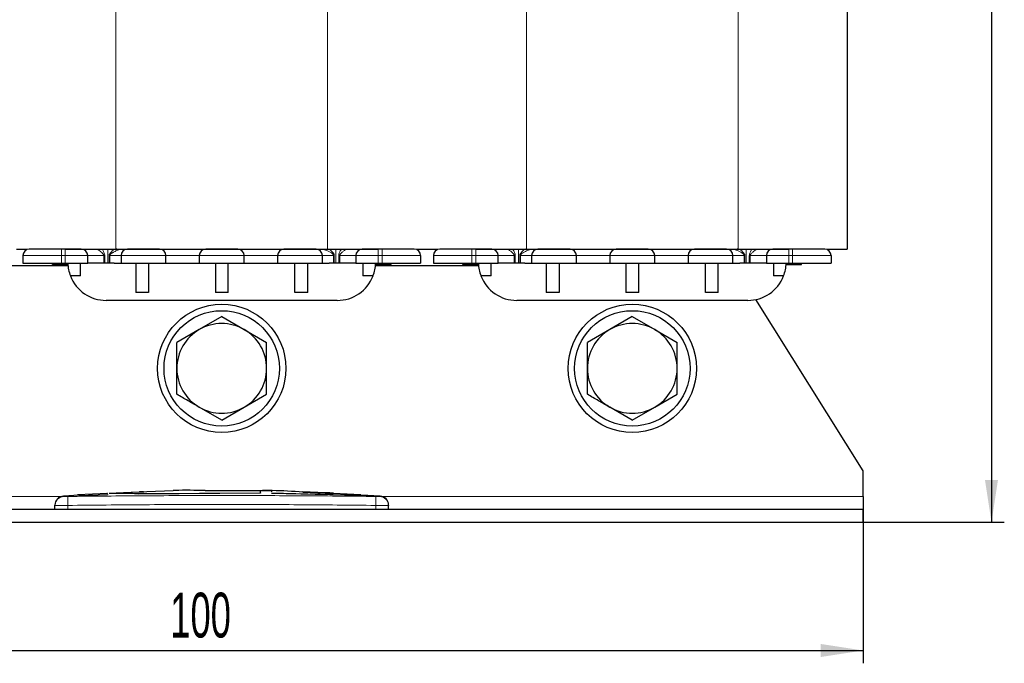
# Model space of a CAD drawing. Header units: millimetres. Extents: x 5 to 418, y 2 to 292.
# Tile 8 of 32: x 72 to 149, y 127 to 178. Entities that reach past the tile are written whole.
import ezdxf

# ---------------------------------------------------------------- set-up
doc = ezdxf.new("R2010")
doc.units = ezdxf.units.MM
doc.layers.add('SLD-0', color=7, linetype='Continuous')
doc.styles.add('SLDTEXTSTYLE0', font='TXT', dxfattribs={"width": 0.605})
doc.dimstyles.new('SLDDIMSTYLE0', dxfattribs={"dimtxt": 3.5, "dimasz": 3.302, "dimexe": 0, "dimexo": 0.0625, "dimgap": 0.875, "dimtad": 1, "dimrnd": 1e-09, "dimzin": 12, "dimdsep": 46, "dimtxsty": 'SLDTEXTSTYLE0', "dimsah": 1, "dimcen": 0.09, "dimadec": 0, "dimazin": 3, "dimtfac": 1, "dimtofl": 0, "dimtmove": 0, "dimatfit": 3, "dimfxl": 1, "dimfrac": 2, "dimtolj": 1, "dimtzin": 12, "dimarcsym": 0})

# ---------------------------------------------------------------- blocks, each defined once
blk = doc.blocks.new('_D')
at = {"layer": 'SLD-0'}
for p, q in [((137.903, 140.351), (137.903, 127.351)), ((37.903, 138.351), (37.903, 127.351)), ((37.903, 128.351), (137.903, 128.351))]:
    blk.add_line(p, q, dxfattribs=at)
for points in [[(37.903, 128.351), (41.205, 127.843), (41.205, 128.859)], [(137.903, 128.351), (134.601, 128.859), (134.601, 127.843)]]:
    blk.add_solid(points, dxfattribs=at)
at = {"layer": 'SLD-0', "insert": (83.892, 132.862), "char_height": 3.5, "attachment_point": 1, "style": 'SLDTEXTSTYLE0'}
blk.add_mtext('100', dxfattribs=at)
blk = doc.blocks.new('_D_1')
at = {"layer": 'SLD-0'}
for p, q in [((109.403, 260.651), (148.903, 260.651)), ((147.903, 260.651), (147.903, 138.351)), ((137.903, 138.351), (148.903, 138.351))]:
    blk.add_line(p, q, dxfattribs=at)
for points in [[(147.903, 260.651), (147.395, 257.349), (148.411, 257.349)], [(147.903, 138.351), (148.411, 141.653), (147.395, 141.653)]]:
    blk.add_solid(points, dxfattribs=at)
at = {"layer": 'SLD-0', "insert": (143.391, 193.485), "char_height": 3.5, "attachment_point": 1, "rotation": 90, "style": 'SLDTEXTSTYLE0'}
blk.add_mtext('122,3', dxfattribs=at)

msp = doc.modelspace()

# ---------------------------------------------------------------- linework, layer by layer
at = {"color": 7, "linetype": 'Continuous', "lineweight": 18}
for p, q in [((79.653, 205.051), (79.653, 159.651)), ((96.153, 205.051), (96.153, 159.651)), ((111.653, 205.051), (111.653, 159.651)), ((128.153, 205.051), (128.153, 159.651)), ((75.403, 159.651), (75.403, 159.151)), ((75.703, 159.651), (75.703, 159.151)), ((79.023, 158.551), (79.023, 159.651)), ((96.783, 159.651), (96.783, 158.551)), ((100.103, 159.651), (100.103, 159.151)), ((100.403, 159.651), (100.403, 159.151)), ((107.403, 159.651), (107.403, 159.151)), ((107.703, 159.651), (107.703, 159.151)), ((111.023, 158.551), (111.023, 159.651)), ((128.783, 159.651), (128.783, 158.551)), ((132.103, 159.651), (132.103, 159.151)), ((132.403, 159.651), (132.403, 159.151)), ((75.403, 159.151), (72.403, 159.151)), ((75.703, 159.151), (75.403, 159.151)), ((75.403, 159.151), (75.403, 158.551)), ((77.453, 159.151), (75.703, 159.151)), ((75.703, 159.151), (75.703, 158.551)), ((77.453, 159.151), (78.704, 159.151)), ((78.704, 159.151), (78.704, 158.551)), ((78.704, 159.151), (78.784, 159.151)), ((78.784, 159.151), (78.784, 158.551)), ((79.191, 159.151), (79.128, 159.151)), ((79.128, 159.151), (79.128, 158.551)), ((79.191, 159.151), (80.053, 159.151)), ((79.191, 159.151), (79.191, 158.551)), ((83.553, 159.151), (80.053, 159.151)), ((83.553, 159.151), (86.153, 159.151)), ((89.653, 159.151), (86.153, 159.151)), ((89.653, 159.151), (92.253, 159.151)), ((95.753, 159.151), (92.253, 159.151)), ((95.753, 159.151), (96.615, 159.151)), ((96.615, 159.151), (96.615, 158.551)), ((96.678, 159.151), (96.615, 159.151)), ((96.678, 158.551), (96.678, 159.151)), ((97.022, 158.551), (97.022, 159.151)), ((97.022, 159.151), (97.102, 159.151)), ((97.102, 159.151), (98.353, 159.151)), ((97.102, 158.551), (97.102, 159.151)), ((100.103, 159.151), (98.353, 159.151)), ((100.403, 159.151), (100.103, 159.151)), ((100.103, 159.151), (100.103, 158.551)), ((103.403, 159.151), (100.403, 159.151)), ((100.403, 159.151), (100.403, 158.551)), ((107.403, 159.151), (104.403, 159.151)), ((107.703, 159.151), (107.403, 159.151)), ((107.403, 159.151), (107.403, 158.551)), ((109.453, 159.151), (107.703, 159.151)), ((107.703, 159.151), (107.703, 158.551)), ((109.453, 159.151), (110.704, 159.151)), ((110.704, 159.151), (110.704, 158.551)), ((110.704, 159.151), (110.784, 159.151)), ((110.784, 159.151), (110.784, 158.551)), ((111.191, 159.151), (111.128, 159.151)), ((111.128, 159.151), (111.128, 158.551)), ((111.191, 159.151), (112.053, 159.151)), ((111.191, 159.151), (111.191, 158.551)), ((115.553, 159.151), (112.053, 159.151)), ((115.553, 159.151), (118.153, 159.151)), ((121.653, 159.151), (118.153, 159.151)), ((121.653, 159.151), (124.253, 159.151)), ((127.753, 159.151), (124.253, 159.151)), ((127.753, 159.151), (128.615, 159.151)), ((128.615, 159.151), (128.615, 158.551)), ((128.678, 159.151), (128.615, 159.151)), ((128.678, 158.551), (128.678, 159.151)), ((129.022, 158.551), (129.022, 159.151)), ((129.022, 159.151), (129.102, 159.151)), ((129.102, 159.151), (130.353, 159.151)), ((129.102, 158.551), (129.102, 159.151)), ((132.103, 159.151), (130.353, 159.151)), ((132.403, 159.151), (132.103, 159.151)), ((132.103, 159.151), (132.103, 158.551)), ((135.403, 159.151), (132.403, 159.151)), ((132.403, 159.151), (132.403, 158.551)), ((95.967, 140.654), (95.967, 140.634)), ((97.464, 140.491), (97.464, 140.471)), ((37.903, 140.351), (75.361, 140.351)), ((75.894, 140.362), (75.903, 139.663)), ((99.911, 140.362), (99.903, 139.663)), ((100.445, 140.351), (137.903, 140.351)), ((75.903, 139.351), (75.903, 139.663)), ((99.903, 139.351), (99.903, 139.663))]:
    msp.add_line(p, q, dxfattribs=at)
at = {"color": 7, "linetype": 'Continuous', "lineweight": 25}
for p, q in [((136.653, 205.051), (136.653, 159.651)), ((71.903, 159.651), (72.697, 159.651)), ((75.703, 159.651), (75.403, 159.651)), ((75.703, 159.651), (79.653, 159.651)), ((79.653, 159.651), (96.153, 159.651)), ((96.153, 159.651), (100.103, 159.651)), ((100.403, 159.651), (100.103, 159.651)), ((103.138, 159.651), (103.903, 159.651)), ((103.903, 159.651), (104.697, 159.651)), ((107.703, 159.651), (107.403, 159.651)), ((107.703, 159.651), (111.653, 159.651)), ((111.653, 159.651), (128.153, 159.651)), ((128.153, 159.651), (132.103, 159.651)), ((132.403, 159.651), (132.103, 159.651)), ((135.138, 159.651), (136.653, 159.651)), ((72.403, 159.151), (72.403, 158.551)), ((77.453, 158.551), (77.453, 159.151)), ((80.053, 159.151), (80.053, 158.551)), ((83.553, 158.551), (83.553, 159.151)), ((86.153, 159.151), (86.153, 158.551)), ((89.653, 158.551), (89.653, 159.151)), ((92.253, 159.151), (92.253, 158.551)), ((95.753, 158.551), (95.753, 159.151)), ((98.353, 159.151), (98.353, 158.551)), ((103.403, 159.151), (103.403, 158.551)), ((104.403, 159.151), (104.403, 158.551)), ((109.453, 158.551), (109.453, 159.151)), ((112.053, 159.151), (112.053, 158.551)), ((115.553, 158.551), (115.553, 159.151)), ((118.153, 159.151), (118.153, 158.551)), ((121.653, 158.551), (121.653, 159.151)), ((124.253, 159.151), (124.253, 158.551)), ((127.753, 158.551), (127.753, 159.151)), ((130.353, 159.151), (130.353, 158.551)), ((135.403, 159.151), (135.403, 158.551)), ((75.916, 158.351), (67.89, 158.351)), ((72.403, 158.551), (75.403, 158.551)), ((74.703, 158.451), (74.703, 158.551)), ((74.703, 158.451), (74.74, 158.451)), ((74.74, 158.451), (74.74, 158.551)), ((74.74, 158.451), (74.853, 158.451)), ((74.853, 158.451), (74.853, 158.551)), ((74.853, 158.451), (75.078, 158.451)), ((75.078, 158.451), (75.078, 158.551)), ((75.078, 158.451), (75.34, 158.451)), ((75.34, 158.451), (75.34, 158.551)), ((75.34, 158.451), (75.603, 158.451)), ((75.403, 158.551), (75.703, 158.551)), ((75.603, 158.451), (75.603, 158.551)), ((75.603, 158.451), (75.865, 158.451)), ((75.703, 158.551), (77.453, 158.551)), ((75.865, 158.551), (75.865, 158.451)), ((75.865, 158.451), (75.908, 158.451)), ((76.903, 157.558), (76.903, 158.551)), ((77.986, 158.551), (77.453, 158.551)), ((79.519, 158.551), (77.986, 158.551)), ((79.519, 158.551), (80.053, 158.551)), ((80.053, 158.551), (83.553, 158.551)), ((81.203, 158.551), (81.203, 156.266)), ((82.203, 158.551), (82.203, 156.266)), ((83.553, 158.551), (86.153, 158.551)), ((86.153, 158.551), (89.653, 158.551)), ((87.403, 158.551), (87.403, 156.266)), ((88.403, 156.266), (88.403, 158.551)), ((89.653, 158.551), (92.253, 158.551)), ((92.253, 158.551), (95.753, 158.551)), ((93.603, 156.266), (93.603, 158.551)), ((94.603, 156.266), (94.603, 158.551)), ((95.753, 158.551), (96.286, 158.551)), ((97.819, 158.551), (96.286, 158.551)), ((98.353, 158.551), (97.819, 158.551)), ((98.353, 158.551), (100.103, 158.551)), ((98.903, 158.551), (98.903, 157.558)), ((107.916, 158.351), (99.89, 158.351)), ((99.898, 158.451), (101.103, 158.451)), ((100.103, 158.551), (100.403, 158.551)), ((100.403, 158.551), (103.403, 158.551)), ((101.103, 158.451), (101.103, 158.551)), ((104.403, 158.551), (107.403, 158.551)), ((106.703, 158.451), (106.703, 158.551)), ((106.703, 158.451), (106.74, 158.451)), ((106.74, 158.451), (106.74, 158.551)), ((106.74, 158.451), (106.853, 158.451)), ((106.853, 158.451), (106.853, 158.551)), ((106.853, 158.451), (107.078, 158.451)), ((107.078, 158.451), (107.078, 158.551)), ((107.078, 158.451), (107.34, 158.451)), ((107.34, 158.451), (107.34, 158.551)), ((107.34, 158.451), (107.603, 158.451)), ((107.403, 158.551), (107.703, 158.551)), ((107.603, 158.451), (107.603, 158.551)), ((107.603, 158.451), (107.865, 158.451)), ((107.703, 158.551), (109.453, 158.551)), ((107.865, 158.551), (107.865, 158.451)), ((107.865, 158.451), (107.908, 158.451)), ((108.903, 157.558), (108.903, 158.551)), ((109.986, 158.551), (109.453, 158.551)), ((111.519, 158.551), (109.986, 158.551)), ((111.519, 158.551), (112.053, 158.551)), ((112.053, 158.551), (115.553, 158.551)), ((113.203, 158.551), (113.203, 156.266)), ((114.203, 158.551), (114.203, 156.266)), ((115.553, 158.551), (118.153, 158.551)), ((118.153, 158.551), (121.653, 158.551)), ((119.403, 158.551), (119.403, 156.266)), ((120.403, 156.266), (120.403, 158.551)), ((121.653, 158.551), (124.253, 158.551)), ((124.253, 158.551), (127.753, 158.551)), ((125.603, 156.266), (125.603, 158.551)), ((126.603, 156.266), (126.603, 158.551)), ((127.753, 158.551), (128.286, 158.551)), ((129.819, 158.551), (128.286, 158.551)), ((130.353, 158.551), (129.819, 158.551)), ((130.353, 158.551), (132.103, 158.551)), ((130.903, 158.551), (130.903, 157.558)), ((131.898, 158.451), (133.103, 158.451)), ((132.103, 158.551), (132.403, 158.551)), ((132.403, 158.551), (135.403, 158.551)), ((133.103, 158.451), (133.103, 158.551)), ((76.903, 157.558), (76.107, 157.558)), ((99.699, 157.558), (98.903, 157.558)), ((108.903, 157.558), (108.107, 157.558)), ((131.699, 157.558), (130.903, 157.558)), ((82.203, 156.266), (81.203, 156.266)), ((88.403, 156.266), (87.403, 156.266)), ((94.603, 156.266), (93.603, 156.266)), ((114.203, 156.266), (113.203, 156.266)), ((120.403, 156.266), (119.403, 156.266)), ((126.603, 156.266), (125.603, 156.266)), ((96.905, 155.651), (78.901, 155.651)), ((128.905, 155.651), (110.901, 155.651)), ((137.903, 142.351), (129.547, 155.72)), ((87.903, 154.392), (86.153, 153.382)), ((87.903, 154.392), (89.653, 153.382)), ((119.903, 154.392), (118.153, 153.382)), ((119.903, 154.392), (121.653, 153.382)), ((86.153, 153.382), (84.403, 152.371)), ((89.653, 153.382), (91.403, 152.371)), ((118.153, 153.382), (116.403, 152.371)), ((121.653, 153.382), (123.403, 152.371)), ((89.653, 147.32), (91.403, 148.33)), ((121.653, 147.32), (123.403, 148.33)), ((87.903, 146.309), (86.153, 147.32)), ((87.903, 146.309), (89.653, 147.32)), ((119.903, 146.309), (118.153, 147.32)), ((119.903, 146.309), (121.653, 147.32)), ((137.903, 140.351), (137.903, 142.351)), ((76.792, 140.466), (75.559, 140.392)), ((78.992, 140.587), (76.657, 140.481)), ((76.793, 140.439), (78.991, 140.511)), ((78.991, 140.491), (76.793, 140.419)), ((79.01, 140.593), (78.949, 140.59)), ((78.991, 140.595), (78.991, 140.608)), ((78.991, 140.511), (78.991, 140.491)), ((81.412, 140.557), (79.139, 140.592)), ((82.059, 140.725), (80.25, 140.644)), ((81.412, 140.577), (90.913, 140.639)), ((90.913, 140.619), (81.412, 140.557)), ((81.412, 140.577), (81.412, 140.557)), ((81.795, 140.713), (81.495, 140.723)), ((81.495, 140.723), (81.837, 140.715)), ((84.118, 140.801), (82.052, 140.732)), ((86.609, 140.857), (91.787, 140.813)), ((86.609, 140.806), (86.609, 140.857)), ((91.787, 140.793), (86.609, 140.837)), ((90.913, 140.783), (86.609, 140.806)), ((90.913, 140.681), (90.913, 140.783)), ((90.913, 140.639), (90.913, 140.619)), ((91.787, 140.813), (91.787, 140.711)), ((91.787, 140.628), (91.787, 140.608)), ((91.787, 140.628), (97.464, 140.491)), ((97.464, 140.471), (91.787, 140.608)), ((94.226, 140.732), (94.226, 140.694)), ((95.967, 140.654), (94.226, 140.732)), ((94.226, 140.712), (95.967, 140.634)), ((94.226, 140.694), (95.967, 140.624)), ((96.605, 140.593), (96.605, 140.613)), ((98.756, 140.495), (96.605, 140.595)), ((99.031, 140.462), (99.031, 140.442)), ((99.288, 140.446), (99.288, 140.466)), ((76.793, 140.439), (76.793, 140.419)), ((100.247, 140.392), (99.288, 140.449)), ((137.903, 140.351), (137.903, 139.351)), ((137.903, 139.351), (37.903, 139.351)), ((74.903, 139.351), (74.903, 139.663)), ((100.903, 139.351), (100.903, 139.663)), ((137.903, 138.351), (137.903, 139.351)), ((37.903, 138.351), (137.903, 138.351))]:
    msp.add_line(p, q, dxfattribs=at)
for centre, radius in [((87.903, 150.351), 5), ((119.903, 150.351), 5), ((87.903, 150.351), 4.5), ((119.903, 150.351), 4.5)]:
    msp.add_circle(centre, radius, dxfattribs=at)
for centre, radius, start, end in [((72.903, 159.151), 0.5, 90, 180), ((76.953, 159.151), 0.5, 0, 90), ((80.553, 159.151), 0.5, 90, 180), ((83.053, 159.151), 0.5, 0, 90), ((86.653, 159.151), 0.5, 90, 180), ((89.153, 159.151), 0.5, 0, 90), ((92.753, 159.151), 0.5, 90, 180), ((95.253, 159.151), 0.5, 360, 90), ((98.853, 159.151), 0.5, 90, 180), ((102.903, 159.151), 0.5, 0, 90), ((104.903, 159.151), 0.5, 90, 180), ((108.953, 159.151), 0.5, 0, 90), ((112.553, 159.151), 0.5, 90, 180), ((115.053, 159.151), 0.5, 0, 90), ((118.653, 159.151), 0.5, 90, 180), ((121.153, 159.151), 0.5, 0, 90), ((124.753, 159.151), 0.5, 90, 180), ((127.253, 159.151), 0.5, 360, 90), ((130.853, 159.151), 0.5, 90, 180), ((134.903, 159.151), 0.5, 0, 90), ((78.901, 158.651), 3, 181.91021, 201.35236), ((96.905, 158.651), 3, 338.64764, 358.08979), ((110.901, 158.651), 3, 181.91021, 201.35236), ((128.905, 158.651), 3, 338.64764, 358.08979), ((78.901, 158.651), 3, 201.35236, 270), ((96.905, 158.651), 3, 270, 338.64764), ((110.901, 158.651), 3, 201.35236, 270), ((128.905, 158.651), 3, 270, 338.64764), ((87.903, 150.351), 3.5, 60, 120), ((119.903, 150.351), 3.5, 60, 120), ((87.903, 150.351), 3.5, 120, 180), ((87.903, 150.351), 3.5, 0, 60), ((119.903, 150.351), 3.5, 120, 180), ((119.903, 150.351), 3.5, 0, 60), ((87.903, 150.351), 3.5, 180, 240), ((87.903, 150.351), 3.5, 300, 0), ((119.903, 150.351), 3.5, 180, 240), ((119.903, 150.351), 3.5, 300, 0), ((87.903, 150.351), 3.5, 240, 300), ((119.903, 150.351), 3.5, 240, 300), ((75.603, 139.694), 0.7, 93.57114, 180.0017), ((100.203, 139.694), 0.7, 359.9983, 86.41689)]:
    msp.add_arc(centre, radius, start, end, dxfattribs=at)
at = {"color": 7, "linetype": 'Continuous', "lineweight": 18}
for centre, start, end in [((75.603, 139.663), 90.99048, 179.99805), ((100.203, 139.663), 0.00195, 89.00996)]:
    msp.add_arc(centre, 0.7, start, end, dxfattribs=at)
at = {"color": 7, "linetype": 'Continuous', "lineweight": 25}
for points, knots in [([(75.403, 159.651), (75.089, 159.651), (74.603, 159.651), (74.02, 159.651), (73.623, 159.651), (73.3, 159.651), (72.988, 159.651), (72.936, 159.651), (72.903, 159.651)], [0, 0, 0, 0, 0.239443, 0.36979, 0.5, 0.630347, 0.760557, 1, 1, 1, 1]), ([(76.953, 159.651), (76.936, 159.651), (76.91, 159.651), (76.755, 159.651), (76.593, 159.651), (76.394, 159.651), (76.103, 159.651), (75.86, 159.651), (75.703, 159.651)], [0, 0, 0, 0, 0.239443, 0.369858, 0.5, 0.630416, 0.760557, 1, 1, 1, 1]), ([(83.053, 159.651), (83.036, 159.651), (83.01, 159.651), (82.855, 159.651), (82.693, 159.651), (82.494, 159.651), (82.203, 159.651), (81.803, 159.651), (81.403, 159.651), (81.112, 159.651), (80.913, 159.651), (80.751, 159.651), (80.596, 159.651), (80.57, 159.651), (80.553, 159.651)], [0, 0, 0, 0, 0.119721, 0.184929, 0.25, 0.315208, 0.380279, 0.5, 0.619721, 0.684929, 0.75, 0.815208, 0.880279, 1, 1, 1, 1]), ([(89.153, 159.651), (89.136, 159.651), (89.11, 159.651), (88.955, 159.651), (88.793, 159.651), (88.594, 159.651), (88.303, 159.651), (87.903, 159.651), (87.503, 159.651), (87.212, 159.651), (87.013, 159.651), (86.851, 159.651), (86.696, 159.651), (86.67, 159.651), (86.653, 159.651)], [0, 0, 0, 0, 0.119721, 0.184929, 0.25, 0.315208, 0.380279, 0.5, 0.619721, 0.684929, 0.75, 0.815208, 0.880279, 1, 1, 1, 1]), ([(95.253, 159.651), (95.236, 159.651), (95.21, 159.651), (95.055, 159.651), (94.893, 159.651), (94.694, 159.651), (94.403, 159.651), (94.003, 159.651), (93.603, 159.651), (93.312, 159.651), (93.113, 159.651), (92.951, 159.651), (92.796, 159.651), (92.77, 159.651), (92.753, 159.651)], [0, 0, 0, 0, 0.119721, 0.184929, 0.25, 0.315208, 0.380279, 0.5, 0.619721, 0.684929, 0.75, 0.815208, 0.880279, 1, 1, 1, 1]), ([(100.103, 159.651), (99.946, 159.651), (99.703, 159.651), (99.412, 159.651), (99.213, 159.651), (99.051, 159.651), (98.896, 159.651), (98.87, 159.651), (98.853, 159.651)], [0, 0, 0, 0, 0.239443, 0.369858, 0.5, 0.630416, 0.760557, 1, 1, 1, 1]), ([(102.903, 159.651), (102.869, 159.651), (102.817, 159.651), (102.506, 159.651), (102.183, 159.651), (101.785, 159.651), (101.203, 159.651), (100.717, 159.651), (100.403, 159.651)], [0, 0, 0, 0, 0.239443, 0.36979, 0.5, 0.630347, 0.760557, 1, 1, 1, 1]), ([(107.403, 159.651), (107.089, 159.651), (106.603, 159.651), (106.02, 159.651), (105.623, 159.651), (105.3, 159.651), (104.988, 159.651), (104.936, 159.651), (104.903, 159.651)], [0, 0, 0, 0, 0.239443, 0.36979, 0.5, 0.630347, 0.760557, 1, 1, 1, 1]), ([(108.953, 159.651), (108.936, 159.651), (108.91, 159.651), (108.755, 159.651), (108.593, 159.651), (108.394, 159.651), (108.103, 159.651), (107.86, 159.651), (107.703, 159.651)], [0, 0, 0, 0, 0.239443, 0.369858, 0.5, 0.630416, 0.760557, 1, 1, 1, 1]), ([(115.053, 159.651), (115.036, 159.651), (115.01, 159.651), (114.855, 159.651), (114.693, 159.651), (114.494, 159.651), (114.203, 159.651), (113.803, 159.651), (113.403, 159.651), (113.112, 159.651), (112.913, 159.651), (112.751, 159.651), (112.596, 159.651), (112.57, 159.651), (112.553, 159.651)], [0, 0, 0, 0, 0.119721, 0.184929, 0.25, 0.315208, 0.380279, 0.5, 0.619721, 0.684929, 0.75, 0.815208, 0.880279, 1, 1, 1, 1]), ([(121.153, 159.651), (121.136, 159.651), (121.11, 159.651), (120.955, 159.651), (120.793, 159.651), (120.594, 159.651), (120.303, 159.651), (119.903, 159.651), (119.503, 159.651), (119.212, 159.651), (119.013, 159.651), (118.851, 159.651), (118.696, 159.651), (118.67, 159.651), (118.653, 159.651)], [0, 0, 0, 0, 0.119721, 0.184929, 0.25, 0.315208, 0.380279, 0.5, 0.619721, 0.684929, 0.75, 0.815208, 0.880279, 1, 1, 1, 1]), ([(127.253, 159.651), (127.236, 159.651), (127.21, 159.651), (127.055, 159.651), (126.893, 159.651), (126.694, 159.651), (126.403, 159.651), (126.003, 159.651), (125.603, 159.651), (125.312, 159.651), (125.113, 159.651), (124.951, 159.651), (124.796, 159.651), (124.77, 159.651), (124.753, 159.651)], [0, 0, 0, 0, 0.119721, 0.184929, 0.25, 0.315208, 0.380279, 0.5, 0.619721, 0.684929, 0.75, 0.815208, 0.880279, 1, 1, 1, 1]), ([(132.103, 159.651), (131.946, 159.651), (131.703, 159.651), (131.412, 159.651), (131.213, 159.651), (131.051, 159.651), (130.896, 159.651), (130.87, 159.651), (130.853, 159.651)], [0, 0, 0, 0, 0.239443, 0.369858, 0.5, 0.630416, 0.760557, 1, 1, 1, 1]), ([(134.903, 159.651), (134.869, 159.651), (134.817, 159.651), (134.506, 159.651), (134.183, 159.651), (133.785, 159.651), (133.203, 159.651), (132.717, 159.651), (132.403, 159.651)], [0, 0, 0, 0, 0.239443, 0.36979, 0.5, 0.630347, 0.760557, 1, 1, 1, 1]), ([(84.403, 150.351), (84.403, 150.862), (84.403, 151.54), (84.403, 152.207), (84.403, 152.371)], [0, 0, 0, 0, 0.754038, 1, 1, 1, 1]), ([(91.403, 150.351), (91.403, 150.862), (91.403, 151.54), (91.403, 152.207), (91.403, 152.371)], [0, 0, 0, 0, 0.754038, 1, 1, 1, 1]), ([(116.403, 150.351), (116.403, 150.862), (116.403, 151.54), (116.403, 152.207), (116.403, 152.371)], [0, 0, 0, 0, 0.754038, 1, 1, 1, 1]), ([(123.403, 150.351), (123.403, 150.862), (123.403, 151.54), (123.403, 152.207), (123.403, 152.371)], [0, 0, 0, 0, 0.754038, 1, 1, 1, 1]), ([(84.403, 148.33), (84.403, 148.351), (84.403, 149.017), (84.403, 149.694), (84.403, 150.351)], [0, 0, 0, 0, 0.031118, 1, 1, 1, 1]), ([(91.403, 148.33), (91.403, 148.351), (91.403, 149.017), (91.403, 149.694), (91.403, 150.351)], [0, 0, 0, 0, 0.031118, 1, 1, 1, 1]), ([(116.403, 148.33), (116.403, 148.351), (116.403, 149.017), (116.403, 149.694), (116.403, 150.351)], [0, 0, 0, 0, 0.031118, 1, 1, 1, 1]), ([(123.403, 148.33), (123.403, 148.351), (123.403, 149.017), (123.403, 149.694), (123.403, 150.351)], [0, 0, 0, 0, 0.031118, 1, 1, 1, 1]), ([(86.153, 147.32), (85.861, 147.488), (85.273, 147.827), (84.694, 148.162), (84.403, 148.33)], [0, 0, 0, 0, 0.497781, 1, 1, 1, 1]), ([(118.153, 147.32), (117.861, 147.488), (117.273, 147.827), (116.694, 148.162), (116.403, 148.33)], [0, 0, 0, 0, 0.497781, 1, 1, 1, 1]), ([(79.132, 140.618), (79.488, 140.634), (80.248, 140.67), (81.008, 140.609), (81.412, 140.577)], [0, 0, 0, 0, 0.468639, 1, 1, 1, 1]), ([(86.609, 140.822), (85.823, 140.84), (84.992, 140.859), (84.162, 140.821), (84.118, 140.819)], [0, 0, 0, 0, 0.946339, 1, 1, 1, 1]), ([(94.226, 140.706), (93.433, 140.757), (92.389, 140.824), (91.343, 140.819), (91.092, 140.818)], [0, 0, 0, 0, 0.759803, 1, 1, 1, 1]), ([(96.601, 140.614), (96.585, 140.616), (96.555, 140.62), (96.424, 140.629), (96.247, 140.64), (96.084, 140.649), (95.99, 140.653), (95.967, 140.654)], [0, 0, 0, 0, 0.231382, 0.462955, 0.694761, 0.926766, 1, 1, 1, 1]), ([(95.967, 140.634), (96.039, 140.631), (96.182, 140.624), (96.374, 140.613), (96.517, 140.603), (96.598, 140.596), (96.597, 140.594), (96.597, 140.593)], [0, 0, 0, 0, 0.215089, 0.430177, 0.64525, 0.860171, 1, 1, 1, 1]), ([(95.967, 140.624), (96.039, 140.621), (96.182, 140.616), (96.374, 140.61), (96.516, 140.608), (96.597, 140.609), (96.597, 140.612), (96.597, 140.613)], [0, 0, 0, 0, 0.214789, 0.429585, 0.644221, 0.858733, 1, 1, 1, 1]), ([(97.464, 140.491), (97.655, 140.486), (98.036, 140.475), (98.54, 140.467), (98.868, 140.462), (98.99, 140.462), (99.031, 140.462)], [0, 0, 0, 0, 0.285125, 0.570252, 0.855355, 1, 1, 1, 1]), ([(99.031, 140.442), (98.942, 140.442), (98.763, 140.443), (98.301, 140.45), (97.847, 140.459), (97.561, 140.468), (97.464, 140.471)], [0, 0, 0, 0, 0.285052, 0.570102, 0.855191, 1, 1, 1, 1]), ([(99.031, 140.462), (99.149, 140.461), (99.305, 140.459), (99.265, 140.465), (99.256, 140.466)], [0, 0, 0, 0, 0.759787, 1, 1, 1, 1]), ([(74.903, 139.663), (74.903, 139.674), (74.903, 139.693), (74.903, 139.691), (74.903, 139.69)], [0, 0, 0, 0, 0.637791, 1, 1, 1, 1]), ([(99.253, 140.446), (99.262, 140.445), (99.296, 140.439), (99.141, 140.441), (99.031, 140.442)], [0, 0, 0, 0, 0.290638, 1, 1, 1, 1]), ([(100.903, 139.69), (100.903, 139.691), (100.903, 139.694), (100.903, 139.675), (100.903, 139.663)], [0, 0, 0, 0, 0.318777, 1, 1, 1, 1])]:
    msp.add_open_spline(points, degree=3, knots=knots, dxfattribs=at)
at = {"color": 7, "linetype": 'Continuous', "lineweight": 18}
for points, knots in [([(78.704, 159.151), (78.701, 159.168), (78.696, 159.206), (78.616, 159.337), (78.452, 159.468), (78.291, 159.591), (78.205, 159.643), (78.181, 159.648), (78.169, 159.651)], [0, 0, 0, 0, 0.056325, 0.125582, 0.50017, 0.749257, 0.873785, 1, 1, 1, 1]), ([(78.567, 159.651), (78.577, 159.637), (78.631, 159.563), (78.704, 159.433), (78.771, 159.276), (78.78, 159.19), (78.784, 159.151)], [0, 0, 0, 0, 0.102759, 0.550351, 0.796078, 1, 1, 1, 1]), ([(79.689, 159.704), (79.653, 159.689), (79.508, 159.629), (79.33, 159.487), (79.187, 159.33), (79.135, 159.223), (79.13, 159.174), (79.128, 159.151)], [0, 0, 0, 0, 0.145029, 0.571297, 0.818917, 0.91555, 1, 1, 1, 1]), ([(80.241, 159.651), (80.147, 159.643), (79.946, 159.626), (79.709, 159.535), (79.537, 159.453), (79.453, 159.407), (79.41, 159.381), (79.353, 159.346), (79.281, 159.298), (79.217, 159.229), (79.194, 159.183), (79.192, 159.161), (79.191, 159.151)], [0, 0, 0, 0, 0.234556, 0.499279, 0.624404, 0.708938, 0.734517, 0.749195, 0.874387, 0.947075, 0.975341, 1, 1, 1, 1]), ([(96.615, 159.151), (96.614, 159.161), (96.612, 159.183), (96.589, 159.229), (96.453, 159.371), (96.188, 159.497), (95.86, 159.626), (95.659, 159.643), (95.564, 159.651)], [0, 0, 0, 0, 0.024677, 0.052967, 0.125726, 0.500176, 0.765174, 1, 1, 1, 1]), ([(96.678, 159.151), (96.676, 159.174), (96.671, 159.223), (96.618, 159.33), (96.476, 159.487), (96.297, 159.63), (96.153, 159.689), (96.116, 159.704)], [0, 0, 0, 0, 0.084243, 0.180746, 0.428255, 0.855442, 1, 1, 1, 1]), ([(97.022, 159.151), (97.026, 159.19), (97.035, 159.276), (97.102, 159.432), (97.175, 159.563), (97.229, 159.637), (97.239, 159.651)], [0, 0, 0, 0, 0.203848, 0.449535, 0.897016, 1, 1, 1, 1]), ([(97.637, 159.651), (97.625, 159.648), (97.601, 159.643), (97.515, 159.591), (97.379, 159.489), (97.239, 159.37), (97.15, 159.272), (97.11, 159.206), (97.105, 159.168), (97.102, 159.151)], [0, 0, 0, 0, 0.1259247, 0.2502054, 0.4990594, 0.7491484, 0.874533, 0.9437156, 1, 1, 1, 1]), ([(110.704, 159.151), (110.701, 159.168), (110.696, 159.206), (110.616, 159.337), (110.452, 159.468), (110.291, 159.591), (110.205, 159.643), (110.181, 159.648), (110.169, 159.651)], [0, 0, 0, 0, 0.056325, 0.125582, 0.50017, 0.749257, 0.873785, 1, 1, 1, 1]), ([(110.567, 159.651), (110.577, 159.637), (110.631, 159.563), (110.704, 159.433), (110.771, 159.276), (110.78, 159.19), (110.784, 159.151)], [0, 0, 0, 0, 0.102759, 0.550351, 0.796078, 1, 1, 1, 1]), ([(111.663, 159.692), (111.635, 159.681), (111.5, 159.624), (111.33, 159.486), (111.187, 159.33), (111.135, 159.223), (111.13, 159.174), (111.128, 159.151)], [0, 0, 0, 0, 0.113756, 0.555616, 0.812293, 0.912461, 1, 1, 1, 1]), ([(112.241, 159.651), (112.147, 159.643), (111.946, 159.626), (111.709, 159.535), (111.537, 159.453), (111.453, 159.407), (111.41, 159.381), (111.353, 159.346), (111.281, 159.298), (111.217, 159.229), (111.194, 159.183), (111.192, 159.161), (111.191, 159.151)], [0, 0, 0, 0, 0.234556, 0.499279, 0.624404, 0.708938, 0.734517, 0.749195, 0.874387, 0.947075, 0.975341, 1, 1, 1, 1]), ([(128.615, 159.151), (128.614, 159.161), (128.612, 159.183), (128.589, 159.229), (128.453, 159.371), (128.188, 159.497), (127.86, 159.626), (127.659, 159.643), (127.564, 159.651)], [0, 0, 0, 0, 0.024677, 0.052967, 0.125726, 0.500176, 0.765174, 1, 1, 1, 1]), ([(128.678, 159.151), (128.676, 159.174), (128.671, 159.223), (128.618, 159.33), (128.476, 159.487), (128.297, 159.63), (128.153, 159.689), (128.116, 159.704)], [0, 0, 0, 0, 0.084243, 0.180746, 0.428255, 0.855442, 1, 1, 1, 1]), ([(129.022, 159.151), (129.026, 159.19), (129.035, 159.276), (129.102, 159.432), (129.175, 159.563), (129.229, 159.637), (129.239, 159.651)], [0, 0, 0, 0, 0.203848, 0.449535, 0.897016, 1, 1, 1, 1]), ([(129.637, 159.651), (129.625, 159.648), (129.601, 159.643), (129.515, 159.591), (129.379, 159.489), (129.239, 159.37), (129.15, 159.272), (129.11, 159.206), (129.105, 159.168), (129.102, 159.151)], [0, 0, 0, 0, 0.125925, 0.250205, 0.499059, 0.749148, 0.874533, 0.943716, 1, 1, 1, 1]), ([(75.559, 140.392), (75.559, 140.392), (75.558, 140.394), (75.564, 140.388), (75.58, 140.373), (75.591, 140.362)], [0, 0, 0, 0, 0.021594, 0.362134, 1, 1, 1, 1]), ([(75.591, 140.362), (75.593, 140.362), (75.597, 140.362), (75.634, 140.361), (75.702, 140.361), (75.793, 140.361), (75.861, 140.362), (75.894, 140.362)], [0, 0, 0, 0, 0.140657, 0.355504, 0.571033, 0.786172, 1, 1, 1, 1]), ([(75.894, 140.362), (77.896, 140.383), (81.899, 140.424), (87.903, 140.438), (93.908, 140.424), (97.91, 140.383), (99.911, 140.362)], [0, 0, 0, 0, 0.250011, 0.500039, 0.75001, 1, 1, 1, 1]), ([(99.903, 139.663), (97.903, 139.684), (93.904, 139.728), (87.904, 139.746), (81.903, 139.728), (77.903, 139.684), (75.903, 139.663)], [0, 0, 0, 0, 0.249976, 0.499961, 0.749975, 1, 1, 1, 1]), ([(99.911, 140.362), (99.934, 140.362), (99.99, 140.362), (100.074, 140.361), (100.151, 140.361), (100.204, 140.361), (100.211, 140.362), (100.215, 140.362)], [0, 0, 0, 0, 0.140567, 0.355328, 0.570844, 0.786044, 1, 1, 1, 1]), ([(100.215, 140.362), (100.221, 140.369), (100.234, 140.381), (100.244, 140.39), (100.249, 140.394), (100.247, 140.392), (100.246, 140.392)], [0, 0, 0, 0, 0.3201513, 0.6403107, 0.9605086, 1, 1, 1, 1]), ([(75.903, 139.663), (75.79, 139.662), (75.566, 139.662), (75.266, 139.661), (75.04, 139.661), (74.92, 139.662), (74.908, 139.662), (74.903, 139.663)], [0, 0, 0, 0, 0.214672, 0.429352, 0.644026, 0.858695, 1, 1, 1, 1]), ([(100.903, 139.663), (100.892, 139.662), (100.87, 139.662), (100.697, 139.661), (100.444, 139.661), (100.162, 139.662), (99.977, 139.662), (99.903, 139.663)], [0, 0, 0, 0, 0.214673, 0.429352, 0.644027, 0.858696, 1, 1, 1, 1])]:
    msp.add_open_spline(points, degree=3, knots=knots, dxfattribs=at)

# ---------------------------------------------------------------- dimensions: what is measured, and where the dimension line sits
at = {"layer": 'SLD-0'}
dim = msp.add_linear_dim(base=(147.903, 138.351), p1=(109.403, 260.651), p2=(137.903, 138.351), angle=90, dimstyle='SLDDIMSTYLE0', dxfattribs=at)
dim.commit()
dim.dimension.update_dxf_attribs({"geometry": '_D_1', "text_midpoint": (147.903, 199.501), "dimtype": 160})
dim = msp.add_linear_dim(base=(137.903, 128.351), p1=(37.903, 138.351), p2=(137.903, 140.351), dimstyle='SLDDIMSTYLE0', dxfattribs=at)
dim.commit()
dim.dimension.update_dxf_attribs({"geometry": '_D', "text_midpoint": (87.903, 128.351), "dimtype": 160})

doc.saveas('drawing.dxf')
